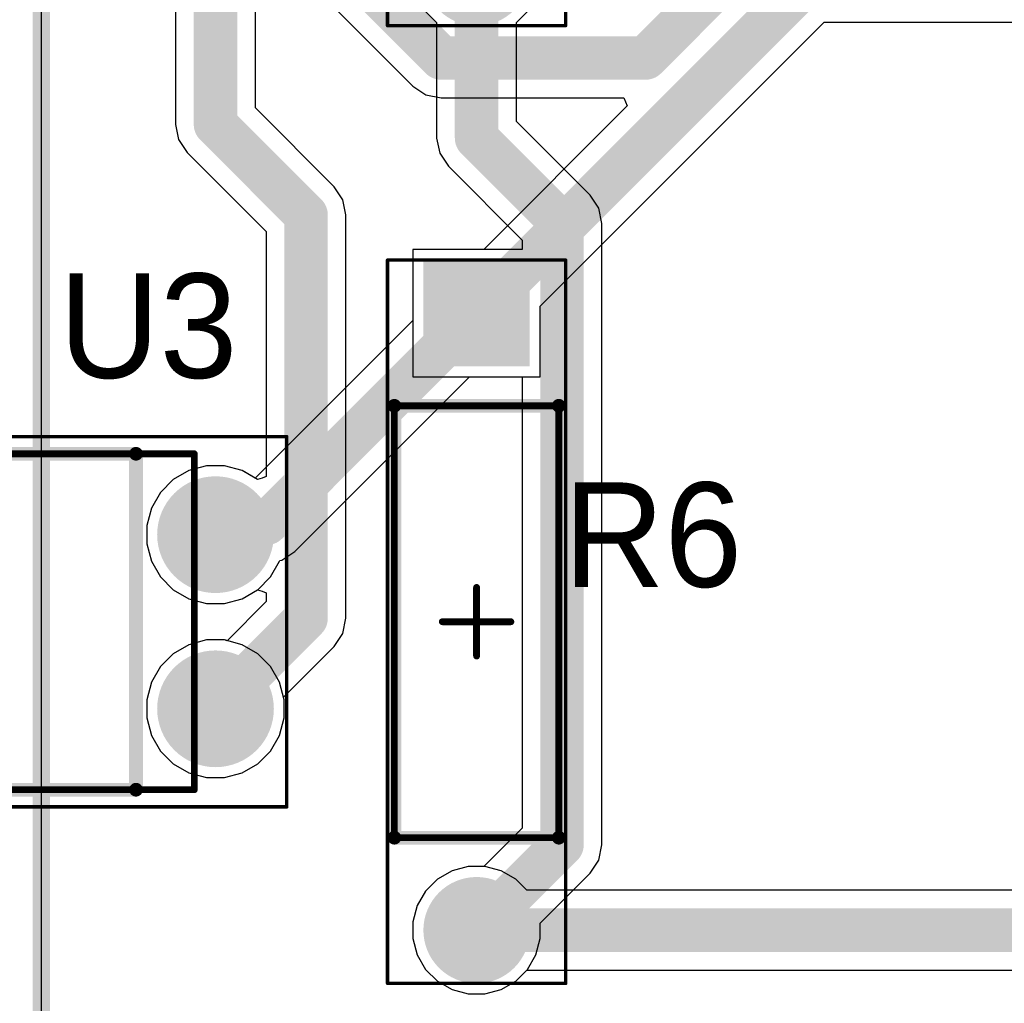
# Model space of a CAD drawing. Header units: millimetres. Extents: x 1.79 to 6.42, y 2.45 to 4.75.
# Tile 17 of 34: x 3.39 to 3.95, y 2.98 to 3.55. Entities that reach past the tile are written whole.
import ezdxf

# ---------------------------------------------------------------- set-up
doc = ezdxf.new("R2010")
doc.units = ezdxf.units.MM
doc.header["$MEASUREMENT"] = 0
for name, color, linetype in [('BottomLayer', 5, 'Continuous'), ('BottomSolder', 6, 'Continuous'), ('Mechanical13', 56, 'Continuous'), ('Mechanical15', 56, 'Continuous'), ('MultiLayer', 9, 'Continuous'), ('PadHoleLayer', 156, 'Continuous'), ('TopLayer', 1, 'Continuous'), ('TopOverlay', 2, 'Continuous'), ('TopSolder', 216, 'Continuous')]:
    doc.layers.add(name, color=color, linetype=linetype)

# ---------------------------------------------------------------- blocks, each defined once
blk = doc.blocks.new('VISH_DIP_4_13')
at = {"layer": 'BottomLayer', "const_width": 0.02953}
for points in [[(0.13524, 0.05, 1), (0.16476, 0.05, 1)], [(-0.16476, -0.05, 1), (-0.13524, -0.05, 1)], [(0.13524, -0.05, 1), (0.16476, -0.05, 1)]]:
    blk.add_lwpolyline(points, format="xyb", close=True, dxfattribs=at)
at = {"layer": 'BottomLayer'}
blk.add_solid([(-0.17953, 0.02047), (-0.12047, 0.02047), (-0.17953, 0.07953), (-0.12047, 0.07953)], dxfattribs=at)
at = {"layer": 'BottomSolder', "const_width": 0.03353}
for points in [[(0.13324, 0.05, 1), (0.16676, 0.05, 1)], [(-0.16676, -0.05, 1), (-0.13324, -0.05, 1)], [(0.13324, -0.05, 1), (0.16676, -0.05, 1)]]:
    blk.add_lwpolyline(points, format="xyb", close=True, dxfattribs=at)
at = {"layer": 'BottomSolder'}
blk.add_solid([(-0.18353, 0.01647), (-0.11647, 0.01647), (-0.18353, 0.08353), (-0.11647, 0.08353)], dxfattribs=at)
at = {"layer": 'Mechanical13', "const_width": 0.00394}
for points in [[(-0.1378, 0.09646), (0.1378, 0.09646)], [(-0.1378, -0.09646), (-0.1378, 0.09646)], [(0.1378, -0.09646), (0.1378, 0.09646)], [(-0.1378, -0.09646), (0.1378, -0.09646)]]:
    blk.add_lwpolyline(points, dxfattribs=at)
at = {"layer": 'Mechanical13'}
for points, const_width in [([(-0.13878, 0.09646, 1), (-0.13681, 0.09646, 1)], 0.00197), ([(-0.13878, 0.09646, 1), (-0.13681, 0.09646, 1)], 0.00197), ([(0.13681, 0.09646, 1), (0.13878, 0.09646, 1)], 0.00197), ([(0.13681, 0.09646, 1), (0.13878, 0.09646, 1)], 0.00197), ([(-0.08268, 0.06102, 1), (-0.12205, 0.06102, 1)], 0.00394), ([(-0.12303, 0.06102, 1), (-0.12106, 0.06102, 1)], 0.00197), ([(-0.08366, 0.06102, 1), (-0.08169, 0.06102, 1)], 0.00197), ([(-0.13878, -0.09646, 1), (-0.13681, -0.09646, 1)], 0.00197), ([(-0.13878, -0.09646, 1), (-0.13681, -0.09646, 1)], 0.00197), ([(0.13681, -0.09646, 1), (0.13878, -0.09646, 1)], 0.00197), ([(0.13681, -0.09646, 1), (0.13878, -0.09646, 1)], 0.00197)]:
    blk.add_lwpolyline(points, format="xyb", close=True, dxfattribs=dict(at, const_width=const_width))
at = {"layer": 'Mechanical15'}
for points, const_width in [([(-0.19094, 0.1063), (0.19094, 0.1063)], 0.00197), ([(-0.19094, -0.1063), (-0.19094, 0.1063)], 0.00197), ([(0.19094, -0.1063), (0.19094, 0.1063)], 0.00197), ([(0, -0.01968), (0, 0.01969)], 0.00394), ([(-0.01968, 0), (0.01969, 0)], 0.00394), ([(-0.19094, -0.1063), (0.19094, -0.1063)], 0.00197)]:
    blk.add_lwpolyline(points, dxfattribs=dict(at, const_width=const_width))
for points, const_width in [([(-0.19144, 0.1063, 1), (-0.19045, 0.1063, 1)], 0.000984), ([(-0.19144, 0.1063, 1), (-0.19045, 0.1063, 1)], 0.000984), ([(0.19045, 0.1063, 1), (0.19144, 0.1063, 1)], 0.000984), ([(0.19045, 0.1063, 1), (0.19144, 0.1063, 1)], 0.000984), ([(-0.00098, 0.01969, 1), (0.00098, 0.01969, 1)], 0.00197), ([(-0.02067, 0, 1), (-0.0187, 0, 1)], 0.00197), ([(0.0187, 0, 1), (0.02067, 0, 1)], 0.00197), ([(-0.00098, -0.01968, 1), (0.00098, -0.01968, 1)], 0.00197), ([(-0.19144, -0.1063, 1), (-0.19045, -0.1063, 1)], 0.000984), ([(-0.19144, -0.1063, 1), (-0.19045, -0.1063, 1)], 0.000984), ([(0.19045, -0.1063, 1), (0.19144, -0.1063, 1)], 0.000984), ([(0.19045, -0.1063, 1), (0.19144, -0.1063, 1)], 0.000984)]:
    blk.add_lwpolyline(points, format="xyb", close=True, dxfattribs=dict(at, const_width=const_width))
at = {"layer": 'MultiLayer', "const_width": 0.02953}
for points in [[(0.13524, 0.05, 1), (0.16476, 0.05, 1)], [(-0.16476, -0.05, 1), (-0.13524, -0.05, 1)], [(0.13524, -0.05, 1), (0.16476, -0.05, 1)]]:
    blk.add_lwpolyline(points, format="xyb", close=True, dxfattribs=at)
at = {"layer": 'MultiLayer'}
blk.add_solid([(-0.17953, 0.02047), (-0.12047, 0.02047), (-0.17953, 0.07953), (-0.12047, 0.07953)], dxfattribs=at)
at = {"layer": 'PadHoleLayer', "const_width": 0.01772}
for points in [[(-0.15886, 0.05, 1), (-0.14114, 0.05, 1)], [(0.14114, 0.05, 1), (0.15886, 0.05, 1)], [(-0.15886, -0.05, 1), (-0.14114, -0.05, 1)], [(0.14114, -0.05, 1), (0.15886, -0.05, 1)]]:
    blk.add_lwpolyline(points, format="xyb", close=True, dxfattribs=at)
at = {"layer": 'TopLayer', "const_width": 0.02953}
for points in [[(0.13524, 0.05, 1), (0.16476, 0.05, 1)], [(-0.16476, -0.05, 1), (-0.13524, -0.05, 1)], [(0.13524, -0.05, 1), (0.16476, -0.05, 1)]]:
    blk.add_lwpolyline(points, format="xyb", close=True, dxfattribs=at)
at = {"layer": 'TopLayer'}
blk.add_solid([(-0.17953, 0.02047), (-0.12047, 0.02047), (-0.17953, 0.07953), (-0.12047, 0.07953)], dxfattribs=at)
at = {"layer": 'TopOverlay'}
for points, const_width in [([(-0.14508, 0.10118, 1), (-0.15492, 0.10118, 1)], 0.00984), ([(-0.15738, 0.10118, 1), (-0.15246, 0.10118, 1)], 0.00492), ([(-0.14754, 0.10118, 1), (-0.14262, 0.10118, 1)], 0.00492), ([(-0.1063, 0.09646, 1), (-0.10236, 0.09646, 1)], 0.00394), ([(-0.1063, 0.09646, 1), (-0.10236, 0.09646, 1)], 0.00394), ([(-0.02697, 0.09646, 1), (-0.02303, 0.09646, 1)], 0.00394), ([(-0.02697, 0.09646, 1), (-0.02303, 0.09646, 1)], 0.00394), ([(0.02303, 0.09646, 1), (0.02697, 0.09646, 1)], 0.00394), ([(0.02303, 0.09646, 1), (0.02697, 0.09646, 1)], 0.00394), ([(0.10236, 0.09646, 1), (0.1063, 0.09646, 1)], 0.00394), ([(0.10236, 0.09646, 1), (0.1063, 0.09646, 1)], 0.00394), ([(-0.05315, 0.05709, 1), (-0.07677, 0.05709, 1)], 0.02362), ([(-0.08268, 0.05709, 1), (-0.07087, 0.05709, 1)], 0.01181), ([(-0.05906, 0.05709, 1), (-0.04724, 0.05709, 1)], 0.01181), ([(-0.1063, -0.09646, 1), (-0.10236, -0.09646, 1)], 0.00394), ([(-0.1063, -0.09646, 1), (-0.10236, -0.09646, 1)], 0.00394), ([(0.10236, -0.09646, 1), (0.1063, -0.09646, 1)], 0.00394), ([(0.10236, -0.09646, 1), (0.1063, -0.09646, 1)], 0.00394)]:
    blk.add_lwpolyline(points, format="xyb", close=True, dxfattribs=dict(at, const_width=const_width))
at = {"layer": 'TopOverlay', "const_width": 0.00787}
for points in [[(-0.10433, 0.09646), (-0.025, 0.09646)], [(-0.10433, -0.09646), (-0.10433, 0.09646)], [(0.025, 0.09646), (0.10433, 0.09646)], [(0.10433, -0.09646), (0.10433, 0.09646)], [(-0.10433, -0.09646), (0.10433, -0.09646)]]:
    blk.add_lwpolyline(points, dxfattribs=at)
blk.add_lwpolyline([(0.025, 0.09646, -1), (-0.025, 0.09646)], format="xyb", dxfattribs=at)
at = {"layer": 'TopSolder', "const_width": 0.03353}
for points in [[(0.13324, 0.05, 1), (0.16676, 0.05, 1)], [(-0.16676, -0.05, 1), (-0.13324, -0.05, 1)], [(0.13324, -0.05, 1), (0.16676, -0.05, 1)]]:
    blk.add_lwpolyline(points, format="xyb", close=True, dxfattribs=at)
at = {"layer": 'TopSolder'}
blk.add_solid([(-0.18353, 0.01647), (-0.11647, 0.01647), (-0.18353, 0.08353), (-0.11647, 0.08353)], dxfattribs=at)
blk = doc.blocks.new('RESA60_630X240_24')
at = {"layer": 'BottomLayer', "const_width": 0.02657}
blk.add_lwpolyline([(0.16388, 0, 1), (0.19045, 0, 1)], format="xyb", close=True, dxfattribs=at)
at = {"layer": 'BottomLayer'}
blk.add_solid([(-0.20374, -0.02657), (-0.15059, -0.02657), (-0.20374, 0.02657), (-0.15059, 0.02657)], dxfattribs=at)
at = {"layer": 'BottomSolder', "const_width": 0.03057}
blk.add_lwpolyline([(0.16188, 0, 1), (0.19245, 0, 1)], format="xyb", close=True, dxfattribs=at)
at = {"layer": 'BottomSolder'}
blk.add_solid([(-0.20774, -0.03057), (-0.14659, -0.03057), (-0.20774, 0.03057), (-0.14659, 0.03057)], dxfattribs=at)
at = {"layer": 'Mechanical13', "const_width": 0.00394}
for points in [[(-0.12402, -0.04724), (-0.12402, 0.04724)], [(0.12402, 0.04724), (-0.12402, 0.04724)], [(0.12402, -0.04724), (0.12402, 0.04724)], [(0.12402, -0.04724), (-0.12402, -0.04724)]]:
    blk.add_lwpolyline(points, dxfattribs=at)
at = {"layer": 'Mechanical13', "const_width": 0.00197}
for points in [[(-0.125, 0.04724, 1), (-0.12303, 0.04724, 1)], [(-0.125, 0.04724, 1), (-0.12303, 0.04724, 1)], [(0.12303, 0.04724, 1), (0.125, 0.04724, 1)], [(0.12303, 0.04724, 1), (0.125, 0.04724, 1)], [(-0.125, -0.04724, 1), (-0.12303, -0.04724, 1)], [(-0.125, -0.04724, 1), (-0.12303, -0.04724, 1)], [(0.12303, -0.04724, 1), (0.125, -0.04724, 1)], [(0.12303, -0.04724, 1), (0.125, -0.04724, 1)]]:
    blk.add_lwpolyline(points, format="xyb", close=True, dxfattribs=at)
at = {"layer": 'Mechanical15'}
for points, const_width in [([(0.20768, 0.05118), (-0.20768, 0.05118)], 0.00197), ([(-0.20768, -0.05118), (-0.20768, 0.05118)], 0.00197), ([(0.20768, -0.05118), (0.20768, 0.05118)], 0.00197), ([(0, -0.01968), (0, 0.01969)], 0.00394), ([(0.01968, 0), (-0.01969, 0)], 0.00394), ([(0.20768, -0.05118), (-0.20768, -0.05118)], 0.00197)]:
    blk.add_lwpolyline(points, dxfattribs=dict(at, const_width=const_width))
for points, const_width in [([(-0.20817, 0.05118, 1), (-0.20719, 0.05118, 1)], 0.000984), ([(-0.20817, 0.05118, 1), (-0.20719, 0.05118, 1)], 0.000984), ([(0.20719, 0.05118, 1), (0.20817, 0.05118, 1)], 0.000984), ([(0.20719, 0.05118, 1), (0.20817, 0.05118, 1)], 0.000984), ([(-0.00098, 0.01969, 1), (0.00098, 0.01969, 1)], 0.00197), ([(-0.02067, 0, 1), (-0.0187, 0, 1)], 0.00197), ([(0.0187, 0, 1), (0.02067, 0, 1)], 0.00197), ([(-0.00098, -0.01968, 1), (0.00098, -0.01968, 1)], 0.00197), ([(-0.20817, -0.05118, 1), (-0.20719, -0.05118, 1)], 0.000984), ([(-0.20817, -0.05118, 1), (-0.20719, -0.05118, 1)], 0.000984), ([(0.20719, -0.05118, 1), (0.20817, -0.05118, 1)], 0.000984), ([(0.20719, -0.05118, 1), (0.20817, -0.05118, 1)], 0.000984)]:
    blk.add_lwpolyline(points, format="xyb", close=True, dxfattribs=dict(at, const_width=const_width))
at = {"layer": 'MultiLayer', "const_width": 0.02657}
blk.add_lwpolyline([(0.16388, 0, 1), (0.19045, 0, 1)], format="xyb", close=True, dxfattribs=at)
at = {"layer": 'MultiLayer'}
blk.add_solid([(-0.20374, -0.02657), (-0.15059, -0.02657), (-0.20374, 0.02657), (-0.15059, 0.02657)], dxfattribs=at)
at = {"layer": 'PadHoleLayer', "const_width": 0.01673}
for points in [[(-0.18553, 0, 1), (-0.1688, 0, 1)], [(0.1688, 0, 1), (0.18553, 0, 1)]]:
    blk.add_lwpolyline(points, format="xyb", close=True, dxfattribs=at)
at = {"layer": 'TopLayer', "const_width": 0.02657}
blk.add_lwpolyline([(0.16388, 0, 1), (0.19045, 0, 1)], format="xyb", close=True, dxfattribs=at)
at = {"layer": 'TopLayer'}
blk.add_solid([(-0.20374, -0.02657), (-0.15059, -0.02657), (-0.20374, 0.02657), (-0.15059, 0.02657)], dxfattribs=at)
at = {"layer": 'TopOverlay', "const_width": 0.00787}
for points in [[(0.12402, 0.04724), (-0.12402, 0.04724)], [(-0.12402, -0.04724), (-0.12402, 0.04724)], [(0.12402, -0.04724), (0.12402, 0.04724)], [(0.12402, -0.04724), (-0.12402, -0.04724)]]:
    blk.add_lwpolyline(points, dxfattribs=at)
at = {"layer": 'TopOverlay', "const_width": 0.00394}
for points in [[(-0.12598, 0.04724, 1), (-0.12205, 0.04724, 1)], [(-0.12598, 0.04724, 1), (-0.12205, 0.04724, 1)], [(0.12205, 0.04724, 1), (0.12598, 0.04724, 1)], [(0.12205, 0.04724, 1), (0.12598, 0.04724, 1)], [(-0.12598, -0.04724, 1), (-0.12205, -0.04724, 1)], [(-0.12598, -0.04724, 1), (-0.12205, -0.04724, 1)], [(0.12205, -0.04724, 1), (0.12598, -0.04724, 1)], [(0.12205, -0.04724, 1), (0.12598, -0.04724, 1)]]:
    blk.add_lwpolyline(points, format="xyb", close=True, dxfattribs=at)
at = {"layer": 'TopSolder', "const_width": 0.03057}
blk.add_lwpolyline([(0.16188, 0, 1), (0.19245, 0, 1)], format="xyb", close=True, dxfattribs=at)
at = {"layer": 'TopSolder'}
blk.add_solid([(-0.20774, -0.03057), (-0.14659, -0.03057), (-0.20774, 0.03057), (-0.14659, 0.03057)], dxfattribs=at)
blk = doc.blocks.new('RESA60_630X240_25')
at = {"layer": 'BottomLayer', "const_width": 0.02657}
blk.add_lwpolyline([(0.16388, 0, 1), (0.19045, 0, 1)], format="xyb", close=True, dxfattribs=at)
at = {"layer": 'BottomLayer'}
blk.add_solid([(-0.20374, -0.02657), (-0.15059, -0.02657), (-0.20374, 0.02657), (-0.15059, 0.02657)], dxfattribs=at)
at = {"layer": 'BottomSolder', "const_width": 0.03057}
blk.add_lwpolyline([(0.16188, 0, 1), (0.19245, 0, 1)], format="xyb", close=True, dxfattribs=at)
at = {"layer": 'BottomSolder'}
blk.add_solid([(-0.20774, -0.03057), (-0.14659, -0.03057), (-0.20774, 0.03057), (-0.14659, 0.03057)], dxfattribs=at)
at = {"layer": 'Mechanical13', "const_width": 0.00394}
for points in [[(-0.12402, -0.04724), (-0.12402, 0.04724)], [(0.12402, 0.04724), (-0.12402, 0.04724)], [(0.12402, -0.04724), (0.12402, 0.04724)], [(0.12402, -0.04724), (-0.12402, -0.04724)]]:
    blk.add_lwpolyline(points, dxfattribs=at)
at = {"layer": 'Mechanical13', "const_width": 0.00197}
for points in [[(-0.125, 0.04724, 1), (-0.12303, 0.04724, 1)], [(-0.125, 0.04724, 1), (-0.12303, 0.04724, 1)], [(0.12303, 0.04724, 1), (0.125, 0.04724, 1)], [(0.12303, 0.04724, 1), (0.125, 0.04724, 1)], [(-0.125, -0.04724, 1), (-0.12303, -0.04724, 1)], [(-0.125, -0.04724, 1), (-0.12303, -0.04724, 1)], [(0.12303, -0.04724, 1), (0.125, -0.04724, 1)], [(0.12303, -0.04724, 1), (0.125, -0.04724, 1)]]:
    blk.add_lwpolyline(points, format="xyb", close=True, dxfattribs=at)
at = {"layer": 'Mechanical15'}
for points, const_width in [([(0.20768, 0.05118), (-0.20768, 0.05118)], 0.00197), ([(-0.20768, -0.05118), (-0.20768, 0.05118)], 0.00197), ([(0.20768, -0.05118), (0.20768, 0.05118)], 0.00197), ([(0, -0.01968), (0, 0.01969)], 0.00394), ([(0.01968, 0), (-0.01969, 0)], 0.00394), ([(0.20768, -0.05118), (-0.20768, -0.05118)], 0.00197)]:
    blk.add_lwpolyline(points, dxfattribs=dict(at, const_width=const_width))
for points, const_width in [([(-0.20817, 0.05118, 1), (-0.20719, 0.05118, 1)], 0.000984), ([(-0.20817, 0.05118, 1), (-0.20719, 0.05118, 1)], 0.000984), ([(0.20719, 0.05118, 1), (0.20817, 0.05118, 1)], 0.000984), ([(0.20719, 0.05118, 1), (0.20817, 0.05118, 1)], 0.000984), ([(-0.00098, 0.01969, 1), (0.00098, 0.01969, 1)], 0.00197), ([(-0.02067, 0, 1), (-0.0187, 0, 1)], 0.00197), ([(0.0187, 0, 1), (0.02067, 0, 1)], 0.00197), ([(-0.00098, -0.01968, 1), (0.00098, -0.01968, 1)], 0.00197), ([(-0.20817, -0.05118, 1), (-0.20719, -0.05118, 1)], 0.000984), ([(-0.20817, -0.05118, 1), (-0.20719, -0.05118, 1)], 0.000984), ([(0.20719, -0.05118, 1), (0.20817, -0.05118, 1)], 0.000984), ([(0.20719, -0.05118, 1), (0.20817, -0.05118, 1)], 0.000984)]:
    blk.add_lwpolyline(points, format="xyb", close=True, dxfattribs=dict(at, const_width=const_width))
at = {"layer": 'MultiLayer', "const_width": 0.02657}
blk.add_lwpolyline([(0.16388, 0, 1), (0.19045, 0, 1)], format="xyb", close=True, dxfattribs=at)
at = {"layer": 'MultiLayer'}
blk.add_solid([(-0.20374, -0.02657), (-0.15059, -0.02657), (-0.20374, 0.02657), (-0.15059, 0.02657)], dxfattribs=at)
at = {"layer": 'PadHoleLayer', "const_width": 0.01673}
for points in [[(-0.18553, 0, 1), (-0.1688, 0, 1)], [(0.1688, 0, 1), (0.18553, 0, 1)]]:
    blk.add_lwpolyline(points, format="xyb", close=True, dxfattribs=at)
at = {"layer": 'TopLayer', "const_width": 0.02657}
blk.add_lwpolyline([(0.16388, 0, 1), (0.19045, 0, 1)], format="xyb", close=True, dxfattribs=at)
at = {"layer": 'TopLayer'}
blk.add_solid([(-0.20374, -0.02657), (-0.15059, -0.02657), (-0.20374, 0.02657), (-0.15059, 0.02657)], dxfattribs=at)
at = {"layer": 'TopOverlay', "const_width": 0.00787}
for points in [[(0.12402, 0.04724), (-0.12402, 0.04724)], [(-0.12402, -0.04724), (-0.12402, 0.04724)], [(0.12402, -0.04724), (0.12402, 0.04724)], [(0.12402, -0.04724), (-0.12402, -0.04724)]]:
    blk.add_lwpolyline(points, dxfattribs=at)
at = {"layer": 'TopOverlay', "const_width": 0.00394}
for points in [[(-0.12598, 0.04724, 1), (-0.12205, 0.04724, 1)], [(-0.12598, 0.04724, 1), (-0.12205, 0.04724, 1)], [(0.12205, 0.04724, 1), (0.12598, 0.04724, 1)], [(0.12205, 0.04724, 1), (0.12598, 0.04724, 1)], [(-0.12598, -0.04724, 1), (-0.12205, -0.04724, 1)], [(-0.12598, -0.04724, 1), (-0.12205, -0.04724, 1)], [(0.12205, -0.04724, 1), (0.12598, -0.04724, 1)], [(0.12205, -0.04724, 1), (0.12598, -0.04724, 1)]]:
    blk.add_lwpolyline(points, format="xyb", close=True, dxfattribs=at)
at = {"layer": 'TopSolder', "const_width": 0.03057}
blk.add_lwpolyline([(0.16188, 0, 1), (0.19245, 0, 1)], format="xyb", close=True, dxfattribs=at)
at = {"layer": 'TopSolder'}
blk.add_solid([(-0.20774, -0.03057), (-0.14659, -0.03057), (-0.20774, 0.03057), (-0.14659, 0.03057)], dxfattribs=at)

msp = doc.modelspace()

# ---------------------------------------------------------------- linework, layer by layer
at = {"layer": 'BottomLayer'}
for p, q in [((3.4, 2.45), (3.4, 4.75)), ((3.55187, 3.56912), (3.61345, 3.50754)), ((3.68657, 3.3813), (3.84962, 3.54435)), ((3.84962, 3.54435), (4.25531, 3.54435)), ((3.61345, 3.50754), (3.62089, 3.50256)), ((3.62089, 3.50256), (3.62967, 3.50082)), ((3.62967, 3.50082), (3.73468, 3.50082)), ((3.73659, 3.4962), (3.65413, 3.41374)), ((3.73468, 3.50082), (3.73659, 3.4962)), ((3.65413, 3.41374), (3.61343, 3.41374)), ((3.61343, 3.41374), (3.61343, 3.37303)), ((3.68657, 3.34059), (3.68657, 3.3813)), ((3.61343, 3.37303), (3.52284, 3.28245)), ((3.54557, 3.24029), (3.64587, 3.34059)), ((3.64587, 3.34059), (3.68657, 3.34059)), ((3.48474, 3.28683), (3.47573, 3.28163)), ((3.4948, 3.28953), (3.48474, 3.28683)), ((3.5052, 3.28953), (3.4948, 3.28953)), ((3.51526, 3.28683), (3.5052, 3.28953)), ((3.52284, 3.28245), (3.51526, 3.28683)), ((3.47573, 3.28163), (3.46837, 3.27427)), ((3.46837, 3.27427), (3.46317, 3.26526)), ((3.46317, 3.26526), (3.46047, 3.2552)), ((3.46047, 3.2552), (3.46047, 3.2448)), ((3.46047, 3.2448), (3.46317, 3.23474)), ((3.53813, 3.23532), (3.54557, 3.24029)), ((3.46317, 3.23474), (3.46837, 3.22573)), ((3.53163, 3.22573), (3.53683, 3.23474)), ((3.53683, 3.23474), (3.53692, 3.23508)), ((3.53692, 3.23508), (3.53813, 3.23532)), ((3.46837, 3.22573), (3.47573, 3.21837)), ((3.52427, 3.21837), (3.53163, 3.22573)), ((3.47573, 3.21837), (3.48474, 3.21317)), ((3.48474, 3.21317), (3.4948, 3.21047)), ((3.5052, 3.21047), (3.51526, 3.21317)), ((3.51526, 3.21317), (3.52427, 3.21837)), ((3.4948, 3.21047), (3.5052, 3.21047)), ((3.48474, 3.18683), (3.47573, 3.18163)), ((3.4948, 3.18953), (3.48474, 3.18683)), ((3.5052, 3.18953), (3.4948, 3.18953)), ((3.51526, 3.18683), (3.5052, 3.18953)), ((3.52427, 3.18163), (3.51526, 3.18683)), ((3.47573, 3.18163), (3.46837, 3.17427)), ((3.53163, 3.17427), (3.52427, 3.18163)), ((3.46837, 3.17427), (3.46317, 3.16526)), ((3.53683, 3.16526), (3.53163, 3.17427)), ((3.46317, 3.16526), (3.46047, 3.1552)), ((3.53953, 3.1552), (3.53683, 3.16526)), ((3.46047, 3.1552), (3.46047, 3.1448)), ((3.53953, 3.1448), (3.53953, 3.1552)), ((3.46047, 3.1448), (3.46317, 3.13474)), ((3.53683, 3.13474), (3.53953, 3.1448)), ((3.46317, 3.13474), (3.46837, 3.12573)), ((3.53163, 3.12573), (3.53683, 3.13474)), ((3.46837, 3.12573), (3.47573, 3.11837)), ((3.52427, 3.11837), (3.53163, 3.12573)), ((3.47573, 3.11837), (3.48474, 3.11317)), ((3.51526, 3.11317), (3.52427, 3.11837)), ((3.48474, 3.11317), (3.4948, 3.11047)), ((3.5052, 3.11047), (3.51526, 3.11317)), ((3.4948, 3.11047), (3.5052, 3.11047)), ((3.63588, 3.05692), (3.62754, 3.0521)), ((3.64518, 3.05941), (3.63588, 3.05692)), ((3.65482, 3.05941), (3.64518, 3.05941)), ((3.66412, 3.05692), (3.65482, 3.05941)), ((3.67246, 3.0521), (3.66412, 3.05692)), ((3.62754, 3.0521), (3.62073, 3.04529)), ((3.67878, 3.04577), (3.67246, 3.0521)), ((3.62073, 3.04529), (3.61592, 3.03695)), ((4.05273, 3.04577), (3.67878, 3.04577)), ((3.61592, 3.03695), (3.61343, 3.02765)), ((3.61343, 3.02765), (3.61343, 3.01802)), ((3.61343, 3.01802), (3.61592, 3.00872)), ((3.61592, 3.00872), (3.62073, 3.00038)), ((3.62073, 3.00038), (3.62754, 2.99357)), ((3.67246, 2.99357), (3.67878, 2.99989)), ((3.67878, 2.99989), (4.04323, 2.99989)), ((3.62754, 2.99357), (3.63588, 2.98875)), ((3.66412, 2.98875), (3.67246, 2.99357)), ((3.63588, 2.98875), (3.64518, 2.98626)), ((3.65482, 2.98626), (3.66412, 2.98875)), ((3.64518, 2.98626), (3.65482, 2.98626))]:
    msp.add_line(p, q, dxfattribs=at)
at = {"layer": 'BottomLayer', "const_width": 0.025}
for points in [[(3.7471, 3.52376), (3.85688, 3.63355)], [(3.56809, 3.58534), (3.62967, 3.52376)], [(3.65, 3.37717), (3.84012, 3.56729)], [(3.62967, 3.52376), (3.7471, 3.52376)], [(3.52935, 3.25652), (3.65, 3.37717)], [(3.5, 3.25), (3.50652, 3.25652)], [(3.50652, 3.25652), (3.52935, 3.25652)], [(3.65, 3.02283), (4.05273, 3.02283)]]:
    msp.add_lwpolyline(points, dxfattribs=at)
at = {"layer": 'BottomLayer', "const_width": 0.0125}
for points in [[(3.62342, 3.52376, 1), (3.63592, 3.52376, 1)], [(3.62342, 3.52376, 1), (3.63592, 3.52376, 1)], [(3.74085, 3.52376, 1), (3.75335, 3.52376, 1)], [(3.74085, 3.52376, 1), (3.75335, 3.52376, 1)], [(3.64375, 3.37717, 1), (3.65625, 3.37717, 1)], [(3.64375, 3.37717, 1), (3.65625, 3.37717, 1)], [(3.50027, 3.25652, 1), (3.51277, 3.25652, 1)], [(3.50027, 3.25652, 1), (3.51277, 3.25652, 1)], [(3.5231, 3.25652, 1), (3.5356, 3.25652, 1)], [(3.5231, 3.25652, 1), (3.5356, 3.25652, 1)], [(3.49375, 3.25, 1), (3.50625, 3.25, 1)], [(3.64375, 3.02283, 1), (3.65625, 3.02283, 1)]]:
    msp.add_lwpolyline(points, format="xyb", close=True, dxfattribs=at)
at = {"layer": 'TopLayer'}
for p, q in [((3.4, 2.45), (3.4, 4.75)), ((3.47706, 3.6676), (3.47706, 3.48563)), ((3.52294, 3.49513), (3.52294, 3.6676)), ((3.62073, 3.55038), (3.62706, 3.54405)), ((3.67294, 3.54405), (3.67927, 3.55038)), ((3.62706, 3.54405), (3.62706, 3.47778)), ((3.67294, 3.48728), (3.67294, 3.54405)), ((3.56825, 3.44982), (3.52294, 3.49513)), ((3.47706, 3.48563), (3.47881, 3.47685)), ((3.7153, 3.44493), (3.67294, 3.48728)), ((3.47881, 3.47685), (3.48378, 3.46941)), ((3.62706, 3.47778), (3.62881, 3.469)), ((3.48378, 3.46941), (3.52909, 3.4241)), ((3.62881, 3.469), (3.63378, 3.46156)), ((3.63378, 3.46156), (3.67613, 3.4192)), ((3.57322, 3.44238), (3.56825, 3.44982)), ((3.57497, 3.4336), (3.57322, 3.44238)), ((3.72027, 3.43749), (3.7153, 3.44493)), ((3.72202, 3.42871), (3.72027, 3.43749)), ((3.57497, 3.20203), (3.57497, 3.4336)), ((3.72202, 3.07191), (3.72202, 3.42871)), ((3.52909, 3.4241), (3.52909, 3.28335)), ((3.67613, 3.4192), (3.67613, 3.41374)), ((3.67613, 3.41374), (3.61343, 3.41374)), ((3.61343, 3.41374), (3.61343, 3.34059)), ((3.61343, 3.34059), (3.67613, 3.34059)), ((3.67613, 3.34059), (3.67613, 3.08141)), ((3.48474, 3.28683), (3.47573, 3.28163)), ((3.4948, 3.28953), (3.48474, 3.28683)), ((3.5052, 3.28953), (3.4948, 3.28953)), ((3.51526, 3.28683), (3.5052, 3.28953)), ((3.52409, 3.28174), (3.51526, 3.28683)), ((3.47573, 3.28163), (3.46837, 3.27427)), ((3.52675, 3.28238), (3.52409, 3.28174)), ((3.52909, 3.28335), (3.52675, 3.28238)), ((3.46837, 3.27427), (3.46317, 3.26526)), ((3.46317, 3.26526), (3.46047, 3.2552)), ((3.46047, 3.2552), (3.46047, 3.2448)), ((3.46047, 3.2448), (3.46317, 3.23474)), ((3.46317, 3.23474), (3.46837, 3.22573)), ((3.46837, 3.22573), (3.47573, 3.21837)), ((3.47573, 3.21837), (3.48474, 3.21317)), ((3.48474, 3.21317), (3.4948, 3.21047)), ((3.5052, 3.21047), (3.51526, 3.21317)), ((3.51526, 3.21317), (3.52409, 3.21826)), ((3.52409, 3.21826), (3.52675, 3.21762)), ((3.52675, 3.21762), (3.52909, 3.21665)), ((3.52909, 3.21665), (3.52909, 3.21153)), ((3.4948, 3.21047), (3.5052, 3.21047)), ((3.52909, 3.21153), (3.50669, 3.18913)), ((3.57322, 3.19325), (3.57497, 3.20203)), ((3.56825, 3.18581), (3.57322, 3.19325)), ((3.48474, 3.18683), (3.47573, 3.18163)), ((3.4948, 3.18953), (3.48474, 3.18683)), ((3.5052, 3.18953), (3.4948, 3.18953)), ((3.50669, 3.18913), (3.5052, 3.18953)), ((3.53913, 3.15669), (3.56825, 3.18581)), ((3.47573, 3.18163), (3.46837, 3.17427)), ((3.46837, 3.17427), (3.46317, 3.16526)), ((3.46317, 3.16526), (3.46047, 3.1552)), ((3.53953, 3.1552), (3.53913, 3.15669)), ((3.46047, 3.1552), (3.46047, 3.1448)), ((3.53953, 3.1448), (3.53953, 3.1552)), ((3.46047, 3.1448), (3.46317, 3.13474)), ((3.53683, 3.13474), (3.53953, 3.1448)), ((3.46317, 3.13474), (3.46837, 3.12573)), ((3.53163, 3.12573), (3.53683, 3.13474)), ((3.46837, 3.12573), (3.47573, 3.11837)), ((3.52427, 3.11837), (3.53163, 3.12573)), ((3.47573, 3.11837), (3.48474, 3.11317)), ((3.51526, 3.11317), (3.52427, 3.11837)), ((3.48474, 3.11317), (3.4948, 3.11047)), ((3.5052, 3.11047), (3.51526, 3.11317)), ((3.4948, 3.11047), (3.5052, 3.11047)), ((3.67613, 3.08141), (3.65413, 3.05941)), ((3.72027, 3.06313), (3.72202, 3.07191)), ((3.7153, 3.05569), (3.72027, 3.06313)), ((3.63588, 3.05692), (3.62754, 3.0521)), ((3.64518, 3.05941), (3.63588, 3.05692)), ((3.65413, 3.05941), (3.64518, 3.05941)), ((3.68657, 3.02697), (3.7153, 3.05569)), ((3.62754, 3.0521), (3.62073, 3.04529)), ((3.62073, 3.04529), (3.61592, 3.03695)), ((3.61592, 3.03695), (3.61343, 3.02765)), ((3.61343, 3.02765), (3.61343, 3.01802)), ((3.68657, 3.01802), (3.68657, 3.02697)), ((3.61343, 3.01802), (3.61592, 3.00872)), ((3.68408, 3.00872), (3.68657, 3.01802)), ((3.61592, 3.00872), (3.62073, 3.00038)), ((3.67927, 3.00038), (3.68408, 3.00872)), ((3.62073, 3.00038), (3.62754, 2.99357)), ((3.67246, 2.99357), (3.67927, 3.00038)), ((3.62754, 2.99357), (3.63588, 2.98875)), ((3.66412, 2.98875), (3.67246, 2.99357)), ((3.63588, 2.98875), (3.64518, 2.98626)), ((3.65482, 2.98626), (3.66412, 2.98875)), ((3.64518, 2.98626), (3.65482, 2.98626))]:
    msp.add_line(p, q, dxfattribs=at)
at = {"layer": 'TopLayer', "const_width": 0.025}
for points in [[(3.5, 3.48563), (3.5, 3.7)], [(3.65, 3.47778), (3.65, 3.57283)], [(3.5, 3.48563), (3.55203, 3.4336)], [(3.65, 3.47778), (3.69907, 3.42871)], [(3.55203, 3.20203), (3.55203, 3.4336)], [(3.69907, 3.07191), (3.69907, 3.42871)], [(3.5, 3.15), (3.55203, 3.20203)], [(3.65, 3.02283), (3.69907, 3.07191)]]:
    msp.add_lwpolyline(points, dxfattribs=at)
at = {"layer": 'TopLayer', "const_width": 0.0125}
for points in [[(3.49375, 3.48563, 1), (3.50625, 3.48563, 1)], [(3.49375, 3.48563, 1), (3.50625, 3.48563, 1)], [(3.64375, 3.47778, 1), (3.65625, 3.47778, 1)], [(3.64375, 3.47778, 1), (3.65625, 3.47778, 1)], [(3.54578, 3.4336, 1), (3.55828, 3.4336, 1)], [(3.54578, 3.4336, 1), (3.55828, 3.4336, 1)], [(3.69282, 3.42871, 1), (3.70532, 3.42871, 1)], [(3.69282, 3.42871, 1), (3.70532, 3.42871, 1)], [(3.54578, 3.20203, 1), (3.55828, 3.20203, 1)], [(3.54578, 3.20203, 1), (3.55828, 3.20203, 1)], [(3.49375, 3.15, 1), (3.50625, 3.15, 1)], [(3.69282, 3.07191, 1), (3.70532, 3.07191, 1)], [(3.69282, 3.07191, 1), (3.70532, 3.07191, 1)], [(3.64375, 3.02283, 1), (3.65625, 3.02283, 1)]]:
    msp.add_lwpolyline(points, format="xyb", close=True, dxfattribs=at)
at = {"layer": 'TopOverlay', "const_width": 0.01}
msp.add_lwpolyline([(3.4, 2.47), (3.4, 4.74)], dxfattribs=at)

# ---------------------------------------------------------------- block references
at = {"rotation": 270}
for name, p in [('RESA60_630X240_25', (3.65, 3.75)), ('RESA60_630X240_24', (3.65, 3.2))]:
    msp.add_blockref(name, p, dxfattribs=at)
msp.add_blockref('VISH_DIP_4_13', (3.35, 3.2))

# ---------------------------------------------------------------- texts
at = {"layer": 'TopOverlay'}
for s, p in [('U3', (3.41002, 3.34001)), ('R6', (3.70002, 3.22001))]:
    msp.add_text(s, height=0.06, dxfattribs=at).set_placement(p)

doc.saveas('drawing.dxf')
